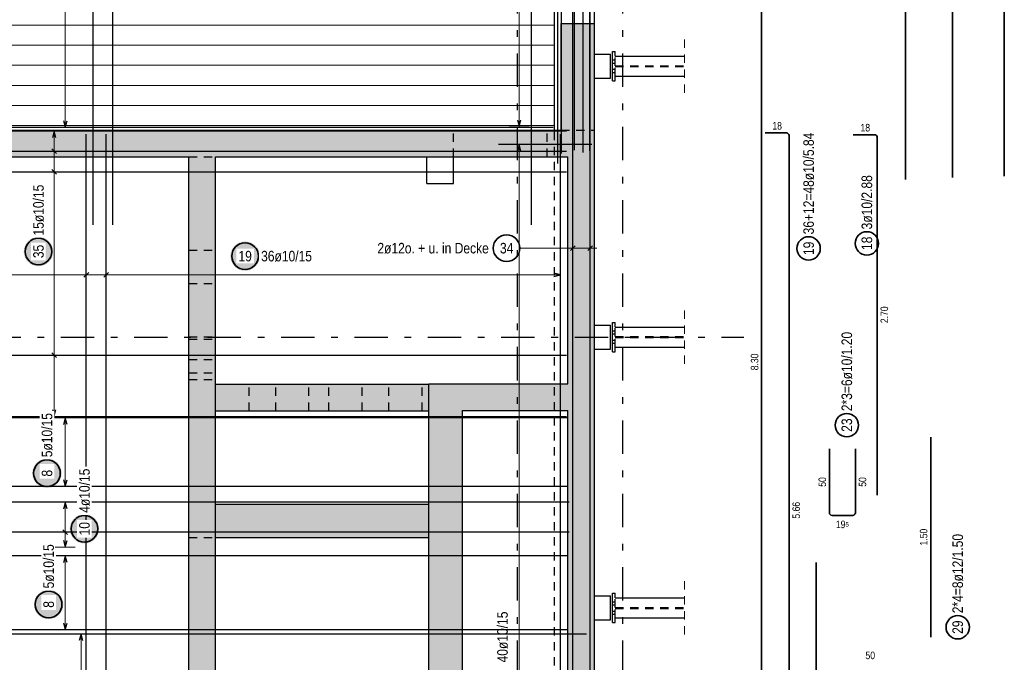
# Model space of a CAD drawing. Header units: millimetres. Extents: x -71 to 66, y -43 to 51.
# Tile 11 of 28: x 14 to 29, y 7 to 17. Entities that reach past the tile are written whole.
import ezdxf

# ---------------------------------------------------------------- set-up
doc = ezdxf.new("R2010")
doc.units = ezdxf.units.MM
doc.linetypes.add('DASHDOTX2', pattern=[2, 1, -0.5, 0, -0.5])
doc.linetypes.add('HIDDEN', pattern=[0.375, 0.25, -0.125])
for name, color, linetype, lineweight in [('Achsen', 7, 'Continuous', 20), ('Geschnittene Kanten', 7, 'Continuous', 20), ('nplo Bewehrung', 7, 'Continuous', 20), ('Schraffuren', 7, 'Continuous', 20)]:
    doc.layers.add(name, color=color, linetype=linetype, lineweight=lineweight)
doc.styles.add('Arial Narrow', font='ARIALN.TTF')

msp = doc.modelspace()

# ---------------------------------------------------------------- hatches: boundary and pattern name
at = {"lineweight": 25, "true_color": 0xffffff}
for points in [[(15.095516, 9.825968), (15.095382, 9.833646), (15.09498, 9.841315), (15.094311, 9.848965), (15.093375, 9.856586), (15.092174, 9.864171), (15.090709, 9.871709), (15.088981, 9.879191), (15.086994, 9.886608), (15.084749, 9.893952), (15.082249, 9.901213), (15.079497, 9.908382), (15.076496, 9.91545), (15.073251, 9.92241), (15.069765, 9.929252), (15.066042, 9.935968), (15.062087, 9.94255), (15.057904, 9.948991), (15.0535, 9.955281), (15.048878, 9.961414), (15.044046, 9.967382), (15.039008, 9.973177), (15.033771, 9.978793), (15.028341, 9.984223), (15.022725, 9.98946), (15.016929, 9.994498), (15.010962, 9.999331), (15.004829, 10.003952), (14.998539, 10.008357), (14.992098, 10.012539), (14.985516, 10.016494), (14.9788, 10.020217), (14.971958, 10.023703), (14.964998, 10.026948), (14.95793, 10.029949), (14.950761, 10.032701), (14.9435, 10.035201), (14.936156, 10.037446), (14.928739, 10.039433), (14.921257, 10.041161), (14.913719, 10.042626), (14.906134, 10.043827), (14.898512, 10.044763), (14.890863, 10.045432), (14.883194, 10.045834), (14.875516, 10.045968), (14.867838, 10.045834), (14.86017, 10.045432), (14.85252, 10.044763), (14.844898, 10.043827), (14.837314, 10.042626), (14.829776, 10.041161), (14.822293, 10.039433), (14.814876, 10.037446), (14.807532, 10.035201), (14.800272, 10.032701), (14.793103, 10.029949), (14.786034, 10.026948), (14.779074, 10.023703), (14.772232, 10.020217), (14.765516, 10.016494), (14.758934, 10.012539), (14.752494, 10.008357), (14.746203, 10.003952), (14.740071, 9.999331), (14.734103, 9.994498), (14.728307, 9.98946), (14.722691, 9.984223), (14.717261, 9.978793), (14.712024, 9.973177), (14.706986, 9.967382), (14.702154, 9.961414), (14.697532, 9.955281), (14.693128, 9.948991), (14.688946, 9.94255), (14.684991, 9.935968), (14.681268, 9.929252), (14.677781, 9.92241), (14.674536, 9.91545), (14.671536, 9.908382), (14.668784, 9.901213), (14.666284, 9.893952), (14.664039, 9.886608), (14.662051, 9.879191), (14.660324, 9.871709), (14.658858, 9.864171), (14.657657, 9.856586), (14.656721, 9.848965), (14.656052, 9.841315), (14.65565, 9.833646), (14.655516, 9.825968), (14.65565, 9.81829), (14.656052, 9.810622), (14.656721, 9.802972), (14.657657, 9.79535), (14.658858, 9.787766), (14.660324, 9.780228), (14.662051, 9.772745), (14.664039, 9.765328), (14.666284, 9.757985), (14.668784, 9.750724), (14.671536, 9.743555), (14.674536, 9.736486), (14.677781, 9.729527), (14.681268, 9.722685), (14.684991, 9.715968), (14.688946, 9.709386), (14.693128, 9.702946), (14.697532, 9.696655), (14.702154, 9.690523), (14.706986, 9.684555), (14.712024, 9.67876), (14.717261, 9.673143), (14.722691, 9.667713), (14.728307, 9.662476), (14.734103, 9.657438), (14.740071, 9.652606), (14.746203, 9.647985), (14.752494, 9.64358), (14.758934, 9.639398), (14.765516, 9.635443), (14.772232, 9.63172), (14.779074, 9.628234), (14.786034, 9.624988), (14.793103, 9.621988), (14.800272, 9.619236), (14.807532, 9.616736), (14.814876, 9.614491), (14.822293, 9.612503), (14.829776, 9.610776), (14.837314, 9.609311), (14.844898, 9.608109), (14.85252, 9.607173), (14.86017, 9.606504), (14.867838, 9.606102), (14.875516, 9.605968), (14.883194, 9.606102), (14.890863, 9.606504), (14.898512, 9.607173), (14.906134, 9.608109), (14.913719, 9.609311), (14.921257, 9.610776), (14.928739, 9.612503), (14.936156, 9.614491), (14.9435, 9.616736), (14.950761, 9.619236), (14.95793, 9.621988), (14.964998, 9.624988), (14.971958, 9.628234), (14.9788, 9.63172), (14.985516, 9.635443), (14.992098, 9.639398), (14.998539, 9.64358), (15.004829, 9.647985), (15.010962, 9.652606), (15.016929, 9.657438), (15.022725, 9.662476), (15.028341, 9.667713), (15.033771, 9.673143), (15.039008, 9.67876), (15.044046, 9.684555), (15.048878, 9.690523), (15.0535, 9.696655), (15.057904, 9.702946), (15.062087, 9.709386), (15.066042, 9.715968), (15.069765, 9.722685), (15.073251, 9.729527), (15.076496, 9.736486), (15.079497, 9.743555), (15.082249, 9.750724), (15.084749, 9.757985), (15.086994, 9.765328), (15.088981, 9.772745), (15.090709, 9.780228), (15.092174, 9.787766), (15.093375, 9.79535), (15.094311, 9.802972), (15.09498, 9.810622)], [(15.656802, 8.993377), (15.656668, 9.001055), (15.656266, 9.008723), (15.655597, 9.016373), (15.654661, 9.023995), (15.65346, 9.031579), (15.651994, 9.039117), (15.650267, 9.0466), (15.648279, 9.054017), (15.646034, 9.061361), (15.643534, 9.068621), (15.640782, 9.07579), (15.637782, 9.082859), (15.634537, 9.089818), (15.63105, 9.096661), (15.627327, 9.103377), (15.623372, 9.109959), (15.61919, 9.116399), (15.614786, 9.12269), (15.610164, 9.128822), (15.605332, 9.13479), (15.600294, 9.140586), (15.595057, 9.146202), (15.589627, 9.151632), (15.584011, 9.156869), (15.578215, 9.161907), (15.572247, 9.166739), (15.566115, 9.171361), (15.559824, 9.175765), (15.553384, 9.179947), (15.546802, 9.183902), (15.540086, 9.187625), (15.533244, 9.191111), (15.526284, 9.194357), (15.519215, 9.197357), (15.512046, 9.200109), (15.504786, 9.202609), (15.497442, 9.204854), (15.490025, 9.206842), (15.482542, 9.208569), (15.475004, 9.210035), (15.46742, 9.211236), (15.459798, 9.212172), (15.452148, 9.212841), (15.44448, 9.213243), (15.436802, 9.213377), (15.429124, 9.213243), (15.421455, 9.212841), (15.413806, 9.212172), (15.406184, 9.211236), (15.398599, 9.210035), (15.391061, 9.208569), (15.383579, 9.206842), (15.376162, 9.204854), (15.368818, 9.202609), (15.361557, 9.200109), (15.354388, 9.197357), (15.34732, 9.194357), (15.34036, 9.191111), (15.333518, 9.187625), (15.326802, 9.183902), (15.32022, 9.179947), (15.313779, 9.175765), (15.307489, 9.171361), (15.301356, 9.166739), (15.295389, 9.161907), (15.289593, 9.156869), (15.283977, 9.151632), (15.278547, 9.146202), (15.27331, 9.140586), (15.268272, 9.13479), (15.26344, 9.128822), (15.258818, 9.12269), (15.254414, 9.116399), (15.250231, 9.109959), (15.246276, 9.103377), (15.242553, 9.096661), (15.239067, 9.089818), (15.235822, 9.082859), (15.232821, 9.07579), (15.23007, 9.068621), (15.227569, 9.061361), (15.225324, 9.054017), (15.223337, 9.0466), (15.221609, 9.039117), (15.220144, 9.031579), (15.218943, 9.023995), (15.218007, 9.016373), (15.217338, 9.008723), (15.216936, 9.001055), (15.216802, 8.993377), (15.216936, 8.985699), (15.217338, 8.97803), (15.218007, 8.970381), (15.218943, 8.962759), (15.220144, 8.955174), (15.221609, 8.947636), (15.223337, 8.940154), (15.225324, 8.932737), (15.227569, 8.925393), (15.23007, 8.918132), (15.232821, 8.910963), (15.235822, 8.903895), (15.239067, 8.896935), (15.242553, 8.890093), (15.246276, 8.883377), (15.250231, 8.876795), (15.254414, 8.870354), (15.258818, 8.864064), (15.26344, 8.857931), (15.268272, 8.851964), (15.27331, 8.846168), (15.278547, 8.840552), (15.283977, 8.835122), (15.289593, 8.829885), (15.295389, 8.824847), (15.301356, 8.820014), (15.307489, 8.815393), (15.313779, 8.810989), (15.32022, 8.806806), (15.326802, 8.802851), (15.333518, 8.799128), (15.34036, 8.795642), (15.34732, 8.792397), (15.354388, 8.789396), (15.361557, 8.786644), (15.368818, 8.784144), (15.376162, 8.781899), (15.383579, 8.779912), (15.391061, 8.778184), (15.398599, 8.776719), (15.406184, 8.775518), (15.413806, 8.774582), (15.421455, 8.773913), (15.429124, 8.773511), (15.436802, 8.773377), (15.44448, 8.773511), (15.452148, 8.773913), (15.459798, 8.774582), (15.46742, 8.775518), (15.475004, 8.776719), (15.482542, 8.778184), (15.490025, 8.779912), (15.497442, 8.781899), (15.504786, 8.784144), (15.512046, 8.786644), (15.519215, 8.789396), (15.526284, 8.792397), (15.533244, 8.795642), (15.540086, 8.799128), (15.546802, 8.802851), (15.553384, 8.806806), (15.559824, 8.810989), (15.566115, 8.815393), (15.572247, 8.820014), (15.578215, 8.824847), (15.584011, 8.829885), (15.589627, 8.835122), (15.595057, 8.840552), (15.600294, 8.846168), (15.605332, 8.851964), (15.610164, 8.857931), (15.614786, 8.864064), (15.61919, 8.870354), (15.623372, 8.876795), (15.627327, 8.883377), (15.63105, 8.890093), (15.634537, 8.896935), (15.637782, 8.903895), (15.640782, 8.910963), (15.643534, 8.918132), (15.646034, 8.925393), (15.648279, 8.932737), (15.650267, 8.940154), (15.651994, 8.947636), (15.65346, 8.955174), (15.654661, 8.962759), (15.655597, 8.970381), (15.656266, 8.97803)], [(15.12, 7.859835), (15.119866, 7.867513), (15.119464, 7.875182), (15.118795, 7.882832), (15.117859, 7.890453), (15.116658, 7.898038), (15.115192, 7.905576), (15.113465, 7.913058), (15.111478, 7.920476), (15.109232, 7.927819), (15.106732, 7.93508), (15.10398, 7.942249), (15.10098, 7.949317), (15.097735, 7.956277), (15.094248, 7.963119), (15.090526, 7.969835), (15.086571, 7.976418), (15.082388, 7.982858), (15.077984, 7.989148), (15.073362, 7.995281), (15.06853, 8.001249), (15.063492, 8.007044), (15.058255, 8.01266), (15.052825, 8.01809), (15.047209, 8.023327), (15.041413, 8.028365), (15.035446, 8.033198), (15.029313, 8.037819), (15.023022, 8.042224), (15.016582, 8.046406), (15.01, 8.050361), (15.003284, 8.054084), (14.996442, 8.05757), (14.989482, 8.060815), (14.982413, 8.063816), (14.975244, 8.066568), (14.967984, 8.069068), (14.96064, 8.071313), (14.953223, 8.0733), (14.945741, 8.075028), (14.938203, 8.076493), (14.930618, 8.077694), (14.922996, 8.07863), (14.915346, 8.079299), (14.907678, 8.079701), (14.9, 8.079835), (14.892322, 8.079701), (14.884654, 8.079299), (14.877004, 8.07863), (14.869382, 8.077694), (14.861797, 8.076493), (14.854259, 8.075028), (14.846777, 8.0733), (14.83936, 8.071313), (14.832016, 8.069068), (14.824756, 8.066568), (14.817587, 8.063816), (14.810518, 8.060815), (14.803558, 8.05757), (14.796716, 8.054084), (14.79, 8.050361), (14.783418, 8.046406), (14.776978, 8.042224), (14.770687, 8.037819), (14.764554, 8.033198), (14.758587, 8.028365), (14.752791, 8.023327), (14.747175, 8.01809), (14.741745, 8.01266), (14.736508, 8.007044), (14.73147, 8.001249), (14.726638, 7.995281), (14.722016, 7.989148), (14.717612, 7.982858), (14.713429, 7.976418), (14.709474, 7.969835), (14.705752, 7.963119), (14.702265, 7.956277), (14.69902, 7.949317), (14.69602, 7.942249), (14.693268, 7.93508), (14.690768, 7.927819), (14.688522, 7.920476), (14.686535, 7.913058), (14.684808, 7.905576), (14.683342, 7.898038), (14.682141, 7.890453), (14.681205, 7.882832), (14.680536, 7.875182), (14.680134, 7.867513), (14.68, 7.859835), (14.680134, 7.852157), (14.680536, 7.844489), (14.681205, 7.836839), (14.682141, 7.829217), (14.683342, 7.821633), (14.684808, 7.814095), (14.686535, 7.806612), (14.688522, 7.799195), (14.690768, 7.791852), (14.693268, 7.784591), (14.69602, 7.777422), (14.69902, 7.770353), (14.702265, 7.763394), (14.705752, 7.756552), (14.709474, 7.749835), (14.713429, 7.743253), (14.717612, 7.736813), (14.722016, 7.730523), (14.726638, 7.72439), (14.73147, 7.718422), (14.736508, 7.712627), (14.741745, 7.70701), (14.747175, 7.701581), (14.752791, 7.696343), (14.758587, 7.691306), (14.764554, 7.686473), (14.770687, 7.681852), (14.776978, 7.677447), (14.783418, 7.673265), (14.79, 7.66931), (14.796716, 7.665587), (14.803558, 7.662101), (14.810518, 7.658855), (14.817587, 7.655855), (14.824756, 7.653103), (14.832016, 7.650603), (14.83936, 7.648358), (14.846777, 7.64637), (14.854259, 7.644643), (14.861797, 7.643178), (14.869382, 7.641976), (14.877004, 7.64104), (14.884654, 7.640371), (14.892322, 7.639969), (14.9, 7.639835), (14.907678, 7.639969), (14.915346, 7.640371), (14.922996, 7.64104), (14.930618, 7.641976), (14.938203, 7.643178), (14.945741, 7.644643), (14.953223, 7.64637), (14.96064, 7.648358), (14.967984, 7.650603), (14.975244, 7.653103), (14.982413, 7.655855), (14.989482, 7.658855), (14.996442, 7.662101), (15.003284, 7.665587), (15.01, 7.66931), (15.016582, 7.673265), (15.023022, 7.677447), (15.029313, 7.681852), (15.035446, 7.686473), (15.041413, 7.691306), (15.047209, 7.696343), (15.052825, 7.701581), (15.058255, 7.70701), (15.063492, 7.712627), (15.06853, 7.718422), (15.073362, 7.72439), (15.077984, 7.730523), (15.082388, 7.736813), (15.086571, 7.743253), (15.090526, 7.749835), (15.094248, 7.756552), (15.097735, 7.763394), (15.10098, 7.770353), (15.10398, 7.777422), (15.106732, 7.784591), (15.109232, 7.791852), (15.111478, 7.799195), (15.113465, 7.806612), (15.115192, 7.814095), (15.116658, 7.821633), (15.117859, 7.829217), (15.118795, 7.836839), (15.119464, 7.844489)]]:
    msp.add_hatch(color=7, dxfattribs=at).paths.add_polyline_path(points)
at = {"layer": 'Achsen', "lineweight": 25, "true_color": 0xffffff}
for points in [[(14.967712, 13.149177), (14.967578, 13.156855), (14.967176, 13.164523), (14.966507, 13.172173), (14.965571, 13.179795), (14.964369, 13.187379), (14.962904, 13.194917), (14.961177, 13.202399), (14.959189, 13.209817), (14.956944, 13.21716), (14.954444, 13.224421), (14.951692, 13.23159), (14.948692, 13.238659), (14.945446, 13.245618), (14.94196, 13.25246), (14.938237, 13.259177), (14.934282, 13.265759), (14.9301, 13.272199), (14.925695, 13.278489), (14.921074, 13.284622), (14.916242, 13.29059), (14.911204, 13.296385), (14.905966, 13.302002), (14.900537, 13.307431), (14.89492, 13.312669), (14.889125, 13.317706), (14.883157, 13.322539), (14.877024, 13.32716), (14.870734, 13.331565), (14.864294, 13.335747), (14.857712, 13.339702), (14.850995, 13.343425), (14.844153, 13.346911), (14.837194, 13.350157), (14.830125, 13.353157), (14.822956, 13.355909), (14.815695, 13.358409), (14.808352, 13.360654), (14.800935, 13.362642), (14.793452, 13.364369), (14.785914, 13.365834), (14.77833, 13.367036), (14.770708, 13.367971), (14.763058, 13.368641), (14.75539, 13.369043), (14.747712, 13.369177), (14.740034, 13.369043), (14.732365, 13.368641), (14.724715, 13.367971), (14.717094, 13.367036), (14.709509, 13.365834), (14.701971, 13.364369), (14.694489, 13.362642), (14.687072, 13.360654), (14.679728, 13.358409), (14.672467, 13.355909), (14.665298, 13.353157), (14.65823, 13.350157), (14.65127, 13.346911), (14.644428, 13.343425), (14.637712, 13.339702), (14.631129, 13.335747), (14.624689, 13.331565), (14.618399, 13.32716), (14.612266, 13.322539), (14.606298, 13.317706), (14.600503, 13.312669), (14.594887, 13.307431), (14.589457, 13.302002), (14.58422, 13.296385), (14.579182, 13.29059), (14.574349, 13.284622), (14.569728, 13.278489), (14.565323, 13.272199), (14.561141, 13.265759), (14.557186, 13.259177), (14.553463, 13.25246), (14.549977, 13.245618), (14.546732, 13.238659), (14.543731, 13.23159), (14.540979, 13.224421), (14.538479, 13.21716), (14.536234, 13.209817), (14.534247, 13.202399), (14.532519, 13.194917), (14.531054, 13.187379), (14.529853, 13.179795), (14.528917, 13.172173), (14.528248, 13.164523), (14.527846, 13.156855), (14.527712, 13.149177), (14.527846, 13.141499), (14.528248, 13.13383), (14.528917, 13.12618), (14.529853, 13.118559), (14.531054, 13.110974), (14.532519, 13.103436), (14.534247, 13.095954), (14.536234, 13.088536), (14.538479, 13.081193), (14.540979, 13.073932), (14.543731, 13.066763), (14.546732, 13.059695), (14.549977, 13.052735), (14.553463, 13.045893), (14.557186, 13.039177), (14.561141, 13.032594), (14.565323, 13.026154), (14.569728, 13.019864), (14.574349, 13.013731), (14.579182, 13.007763), (14.58422, 13.001968), (14.589457, 12.996352), (14.594887, 12.990922), (14.600503, 12.985685), (14.606298, 12.980647), (14.612266, 12.975814), (14.618399, 12.971193), (14.624689, 12.966788), (14.631129, 12.962606), (14.637712, 12.958651), (14.644428, 12.954928), (14.65127, 12.951442), (14.65823, 12.948197), (14.665298, 12.945196), (14.672467, 12.942444), (14.679728, 12.939944), (14.687072, 12.937699), (14.694489, 12.935712), (14.701971, 12.933984), (14.709509, 12.932519), (14.717094, 12.931318), (14.724715, 12.930382), (14.732365, 12.929713), (14.740034, 12.929311), (14.747712, 12.929177), (14.75539, 12.929311), (14.763058, 12.929713), (14.770708, 12.930382), (14.77833, 12.931318), (14.785914, 12.932519), (14.793452, 12.933984), (14.800935, 12.935712), (14.808352, 12.937699), (14.815695, 12.939944), (14.822956, 12.942444), (14.830125, 12.945196), (14.837194, 12.948197), (14.844153, 12.951442), (14.850995, 12.954928), (14.857712, 12.958651), (14.864294, 12.962606), (14.870734, 12.966788), (14.877024, 12.971193), (14.883157, 12.975814), (14.889125, 12.980647), (14.89492, 12.985685), (14.900537, 12.990922), (14.905966, 12.996352), (14.911204, 13.001968), (14.916242, 13.007763), (14.921074, 13.013731), (14.925695, 13.019864), (14.9301, 13.026154), (14.934282, 13.032594), (14.938237, 13.039177), (14.94196, 13.045893), (14.945446, 13.052735), (14.948692, 13.059695), (14.951692, 13.066763), (14.954444, 13.073932), (14.956944, 13.081193), (14.959189, 13.088536), (14.961177, 13.095954), (14.962904, 13.103436), (14.964369, 13.110974), (14.965571, 13.118559), (14.966507, 13.12618), (14.967176, 13.13383)], [(18.063812, 13.080507), (18.063678, 13.088184), (18.063276, 13.095853), (18.062607, 13.103503), (18.061671, 13.111125), (18.06047, 13.118709), (18.059005, 13.126247), (18.057277, 13.133729), (18.05529, 13.141147), (18.053045, 13.14849), (18.050545, 13.155751), (18.047793, 13.16292), (18.044792, 13.169989), (18.041547, 13.176948), (18.038061, 13.18379), (18.034338, 13.190507), (18.030383, 13.197089), (18.0262, 13.203529), (18.021796, 13.209819), (18.017174, 13.215952), (18.012342, 13.22192), (18.007304, 13.227715), (18.002067, 13.233331), (17.996637, 13.238761), (17.991021, 13.243998), (17.985225, 13.249036), (17.979258, 13.253869), (17.973125, 13.25849), (17.966835, 13.262895), (17.960394, 13.267077), (17.953812, 13.271032), (17.947096, 13.274755), (17.940254, 13.278241), (17.933294, 13.281487), (17.926226, 13.284487), (17.919057, 13.287239), (17.911796, 13.289739), (17.904452, 13.291984), (17.897035, 13.293972), (17.889553, 13.295699), (17.882015, 13.297164), (17.87443, 13.298365), (17.866808, 13.299301), (17.859159, 13.299971), (17.85149, 13.300372), (17.843812, 13.300507), (17.836134, 13.300372), (17.828466, 13.299971), (17.820816, 13.299301), (17.813194, 13.298365), (17.80561, 13.297164), (17.798072, 13.295699), (17.790589, 13.293972), (17.783172, 13.291984), (17.775828, 13.289739), (17.768568, 13.287239), (17.761399, 13.284487), (17.75433, 13.281487), (17.74737, 13.278241), (17.740528, 13.274755), (17.733812, 13.271032), (17.72723, 13.267077), (17.72079, 13.262895), (17.714499, 13.25849), (17.708367, 13.253869), (17.702399, 13.249036), (17.696603, 13.243998), (17.690987, 13.238761), (17.685557, 13.233331), (17.68032, 13.227715), (17.675282, 13.22192), (17.67045, 13.215952), (17.665828, 13.209819), (17.661424, 13.203529), (17.657242, 13.197089), (17.653287, 13.190507), (17.649564, 13.18379), (17.646077, 13.176948), (17.642832, 13.169989), (17.639832, 13.16292), (17.63708, 13.155751), (17.63458, 13.14849), (17.632335, 13.141147), (17.630347, 13.133729), (17.62862, 13.126247), (17.627154, 13.118709), (17.625953, 13.111125), (17.625017, 13.103503), (17.624348, 13.095853), (17.623946, 13.088184), (17.623812, 13.080507), (17.623946, 13.072829), (17.624348, 13.06516), (17.625017, 13.05751), (17.625953, 13.049888), (17.627154, 13.042304), (17.62862, 13.034766), (17.630347, 13.027284), (17.632335, 13.019866), (17.63458, 13.012523), (17.63708, 13.005262), (17.639832, 12.998093), (17.642832, 12.991024), (17.646077, 12.984065), (17.649564, 12.977223), (17.653287, 12.970507), (17.657242, 12.963924), (17.661424, 12.957484), (17.665828, 12.951194), (17.67045, 12.945061), (17.675282, 12.939093), (17.68032, 12.933298), (17.685557, 12.927682), (17.690987, 12.922252), (17.696603, 12.917015), (17.702399, 12.911977), (17.708367, 12.907144), (17.714499, 12.902523), (17.72079, 12.898118), (17.72723, 12.893936), (17.733812, 12.889981), (17.740528, 12.886258), (17.74737, 12.882772), (17.75433, 12.879526), (17.761399, 12.876526), (17.768568, 12.873774), (17.775828, 12.871274), (17.783172, 12.869029), (17.790589, 12.867041), (17.798072, 12.865314), (17.80561, 12.863849), (17.813194, 12.862648), (17.820816, 12.861712), (17.828466, 12.861042), (17.836134, 12.860641), (17.843812, 12.860507), (17.85149, 12.860641), (17.859159, 12.861042), (17.866808, 12.861712), (17.87443, 12.862648), (17.882015, 12.863849), (17.889553, 12.865314), (17.897035, 12.867041), (17.904452, 12.869029), (17.911796, 12.871274), (17.919057, 12.873774), (17.926226, 12.876526), (17.933294, 12.879526), (17.940254, 12.882772), (17.947096, 12.886258), (17.953812, 12.889981), (17.960394, 12.893936), (17.966835, 12.898118), (17.973125, 12.902523), (17.979258, 12.907144), (17.985225, 12.911977), (17.991021, 12.917015), (17.996637, 12.922252), (18.002067, 12.927682), (18.007304, 12.933298), (18.012342, 12.939093), (18.017174, 12.945061), (18.021796, 12.951194), (18.0262, 12.957484), (18.030383, 12.963924), (18.034338, 12.970507), (18.038061, 12.977223), (18.041547, 12.984065), (18.044792, 12.991024), (18.047793, 12.998093), (18.050545, 13.005262), (18.053045, 13.012523), (18.05529, 13.019866), (18.057277, 13.027284), (18.059005, 13.034766), (18.06047, 13.042304), (18.061671, 13.049888), (18.062607, 13.05751), (18.063276, 13.06516)]]:
    msp.add_hatch(color=7, dxfattribs=at).paths.add_polyline_path(points)
at = {"layer": 'Schraffuren', "lineweight": 13, "true_color": 0xd7ffd7}
for points in [[(23.079578, 16.567271), (23.079578, 14.967271), (22.579578, 14.967271), (22.579578, 16.567271)], [(23.079578, 14.567271), (4.138831, 14.567271), (4.138831, 14.967271), (23.079578, 14.967271)], [(17.398869, 14.567271), (17.398869, 3.567223), (16.998869, 3.567223), (16.998869, 14.567271)], [(23.079578, 14.567271), (23.079578, 3.467223), (22.679578, 3.467223), (22.679578, 14.567271)], [(21.098869, 11.167271), (21.098869, 3.567223), (20.598869, 3.567223), (20.598869, 11.167271)], [(22.679578, 10.767271), (21.098869, 10.767271), (21.098869, 11.167271), (22.679578, 11.167271)], [(20.598309, 9.362485), (20.598309, 8.862485), (17.398503, 8.862485), (17.398503, 9.362485)]]:
    msp.add_hatch(color=254, dxfattribs=at).paths.add_polyline_path(points)
at = {"layer": 'Schraffuren', "lineweight": 13, "true_color": 0xf08e8e}
msp.add_hatch(color=11, dxfattribs=at).paths.add_polyline_path([(20.598309, 11.162485), (20.598309, 10.762485), (17.398503, 10.762485), (17.398503, 11.162485)])

# ---------------------------------------------------------------- linework, layer by layer
at = {"color": 3, "linetype": 'Continuous', "lineweight": 25, "ltscale": 0.5}
for p, q in [((22.778108, 14.667047), (22.778108, 37.327047)), ((22.584671, 14.617391), (22.584671, 37.277391)), ((22.909886, 14.6353), (22.909886, 37.239253)), ((23.009578, 14.657223), (23.009578, 37.269223)), ((22.531514, 14.467047), (22.531514, 37.127047)), ((22.754576, 3.194612), (22.754576, 19.794612)), ((23.014576, 3.194612), (23.014576, 19.794612)), ((22.71922, 13.164645), (22.789931, 13.235355)), ((22.97922, 13.164645), (23.049931, 13.235355)), ((22.663911, 10.657222), (8.183911, 10.657222)), ((15.15, 10.657222), (15.123205, 10.557222)), ((15.176795, 10.557222), (15.15, 10.657222)), ((22.663911, 9.627223), (8.183911, 9.627223)), ((15.123205, 9.727223), (15.15, 9.627223)), ((15.15, 9.627223), (15.176795, 9.727223)), ((22.698591, 9.392484), (12.198591, 9.392484)), ((15.15, 9.392484), (15.123205, 9.292484)), ((15.176795, 9.292484), (15.15, 9.392484)), ((15.114645, 8.977666), (15.185355, 8.906955)), ((15.123205, 8.817223), (15.15, 8.717223)), ((15.15, 8.717223), (15.176795, 8.817223)), ((22.663911, 8.587222), (8.183911, 8.587222)), ((15.15, 8.587222), (15.123205, 8.487222)), ((15.176795, 8.487222), (15.15, 8.587222)), ((15.123205, 7.577223), (15.15, 7.477223)), ((15.15, 7.477223), (15.176795, 7.577223)), ((15.385359, 7.417223), (15.358564, 7.317223)), ((15.412154, 7.317223), (15.385359, 7.417223))]:
    msp.add_line(p, q, dxfattribs=at)
at = {"color": 3, "linetype": 'Continuous', "lineweight": 25}
for p, q in [((23.079578, 16.567271), (23.079578, 37.387223)), ((22.479578, 16.567271), (22.479578, 36.787223)), ((22.479578, 14.967271), (22.479578, 16.567271)), ((23.079578, 16.107223), (23.319578, 16.107223)), ((23.319578, 15.747223), (23.319578, 16.107223)), ((23.348978, 15.707223), (23.348978, 16.147223)), ((23.348978, 16.147223), (23.388978, 16.147223)), ((23.388978, 16.077223), (23.388978, 16.147223)), ((23.388978, 16.077223), (24.428593, 16.077223)), ((23.079578, 15.747223), (23.319578, 15.747223)), ((23.348978, 15.707223), (23.388978, 15.707223)), ((23.388978, 15.707223), (23.388978, 15.777223)), ((23.388978, 15.777223), (24.428593, 15.777223)), ((20.567613, 14.167271), (20.567613, 14.567271)), ((20.967613, 14.167271), (20.967613, 14.567271)), ((20.567613, 14.167271), (20.967613, 14.167271)), ((23.079578, 12.047223), (23.319578, 12.047223)), ((23.319578, 11.687223), (23.319578, 12.047223)), ((23.348978, 11.647223), (23.348978, 12.087223)), ((23.348978, 12.087223), (23.388978, 12.087223)), ((23.388978, 12.017223), (23.388978, 12.087223)), ((23.388978, 12.017223), (24.428593, 12.017223)), ((23.079578, 11.687223), (23.319578, 11.687223)), ((23.388978, 11.647223), (23.388978, 11.717223)), ((23.388978, 11.717223), (24.428593, 11.717223)), ((23.348978, 11.647223), (23.388978, 11.647223)), ((23.079578, 7.987223), (23.319578, 7.987223)), ((23.319578, 7.627223), (23.319578, 7.987223)), ((23.348978, 7.587223), (23.348978, 8.027223)), ((23.348978, 8.027223), (23.388978, 8.027223)), ((23.388978, 7.957223), (23.388978, 8.027223)), ((23.388978, 7.957223), (24.428593, 7.957223)), ((23.079578, 7.627223), (23.319578, 7.627223)), ((23.348978, 7.587223), (23.388978, 7.587223)), ((23.388978, 7.587223), (23.388978, 7.657223)), ((23.388978, 7.657223), (24.428593, 7.657223))]:
    msp.add_line(p, q, dxfattribs=at)
at = {"color": 2, "linetype": 'Continuous', "lineweight": 35, "ltscale": 0.5}
for p, q in [((27.738969, 14.227987), (27.738969, 36.887987)), ((29.219271, 14.279236), (29.219271, 36.883188)), ((28.443875, 14.257223), (28.443875, 36.869223)), ((25.583635, 3.193079), (25.583635, 19.793079)), ((25.634967, 14.927271), (25.954967, 14.927271)), ((25.994967, 14.887271), (25.994967, 3.611951)), ((26.955448, 14.899689), (27.275448, 14.899689)), ((27.315448, 14.859689), (27.315448, 9.499689)), ((26.399852, 3.487672), (26.399852, 8.487672))]:
    msp.add_line(p, q, dxfattribs=at)
at = {"color": 5, "linetype": 'HIDDEN', "lineweight": 18, "ltscale": 0.5}
for p, q in [((24.428593, 15.527223), (24.428593, 16.327223)), ((24.428593, 11.467223), (24.428593, 12.267223)), ((24.428593, 7.407223), (24.428593, 8.207223))]:
    msp.add_line(p, q, dxfattribs=at)
at = {"color": 3, "linetype": 'HIDDEN', "lineweight": 25, "ltscale": 0.5}
for p, q in [((23.348978, 16.020223), (23.388978, 16.020223)), ((23.348978, 16.020223), (23.388978, 16.020223)), ((23.348978, 15.974223), (23.388978, 15.974223)), ((23.348978, 15.974223), (23.388978, 15.974223)), ((23.388978, 15.934323), (23.388978, 16.077223)), ((23.388978, 15.934323), (24.428593, 15.934323)), ((23.348978, 15.880223), (23.388978, 15.880223)), ((23.348978, 15.880223), (23.388978, 15.880223)), ((23.348978, 15.834223), (23.388978, 15.834223)), ((23.348978, 15.834223), (23.388978, 15.834223)), ((23.388978, 15.777223), (23.388978, 15.920123)), ((23.388978, 15.920123), (24.428593, 15.920123)), ((20.967613, 14.567271), (20.967613, 14.967271)), ((22.367613, 14.567271), (22.367613, 14.967271)), ((22.479578, 3.567223), (22.479578, 14.967271)), ((22.579578, 14.967271), (23.079578, 14.967271)), ((16.998869, 14.567271), (16.998869, 14.568936)), ((16.998869, 14.568936), (17.398869, 14.568936)), ((17.398869, 14.567271), (17.398869, 14.568936)), ((16.998869, 13.168936), (17.398869, 13.168936)), ((16.998869, 12.668432), (17.398869, 12.668432)), ((23.348978, 11.960223), (23.388978, 11.960223)), ((23.348978, 11.960223), (23.388978, 11.960223)), ((23.388978, 11.874323), (23.388978, 12.017223)), ((16.998869, 11.868432), (17.398869, 11.868432)), ((16.998869, 11.833531), (17.398869, 11.833531)), ((23.348978, 11.914223), (23.388978, 11.914223)), ((23.348978, 11.914223), (23.388978, 11.914223)), ((23.348978, 11.820223), (23.388978, 11.820223)), ((23.348978, 11.820223), (23.388978, 11.820223)), ((23.388978, 11.874323), (24.428593, 11.874323)), ((23.388978, 11.717223), (23.388978, 11.860123)), ((23.388978, 11.860123), (24.428593, 11.860123)), ((23.348978, 11.774223), (23.388978, 11.774223)), ((23.348978, 11.774223), (23.388978, 11.774223)), ((16.998869, 11.531531), (17.398869, 11.531531)), ((16.998869, 11.331531), (17.398869, 11.331531)), ((16.998869, 11.233531), (17.398869, 11.233531)), ((17.905905, 10.762485), (17.905905, 11.162485)), ((18.305905, 10.762485), (18.305905, 11.162485)), ((18.798503, 10.762485), (18.798503, 11.162485)), ((19.098309, 10.762485), (19.098309, 11.162485)), ((19.599403, 10.762485), (19.599403, 11.162485)), ((19.999403, 10.762485), (19.999403, 11.162485)), ((20.498309, 10.762485), (20.498309, 11.162485)), ((16.998869, 8.862485), (17.398503, 8.862485)), ((23.348978, 7.900223), (23.388978, 7.900223)), ((23.348978, 7.900223), (23.388978, 7.900223)), ((23.348978, 7.854223), (23.388978, 7.854223)), ((23.348978, 7.854223), (23.388978, 7.854223)), ((23.388978, 7.814323), (23.388978, 7.957223)), ((23.348978, 7.760223), (23.388978, 7.760223)), ((23.348978, 7.760223), (23.388978, 7.760223)), ((23.348978, 7.714223), (23.388978, 7.714223)), ((23.348978, 7.714223), (23.388978, 7.714223)), ((23.388978, 7.814323), (24.428593, 7.814323)), ((23.388978, 7.657223), (23.388978, 7.800123)), ((23.388978, 7.800123), (24.428593, 7.800123))]:
    msp.add_line(p, q, dxfattribs=at)
at = {"color": 5, "linetype": 'Continuous', "lineweight": 18, "ltscale": 0.5}
for p, q in [((22.754576, 13.05), (22.754576, 13.35)), ((23.014576, 13.05), (23.014576, 13.35)), ((21.961888, 13.2), (22.654576, 13.2)), ((23.114576, 13.2), (22.654576, 13.2)), ((15.3, 10.657222), (15, 10.657222)), ((15.15, 9.627223), (15.15, 10.657222)), ((15, 9.627223), (15.3, 9.627223)), ((15.3, 9.392484), (15, 9.392484)), ((15.15, 8.717223), (15.15, 9.392484)), ((15.3, 8.587222), (15, 8.587222)), ((15.15, 7.477223), (15.15, 8.587222)), ((15, 7.477223), (15.3, 7.477223)), ((15.535359, 7.417223), (15.235359, 7.417223)), ((15.385359, 7.417223), (15.385359, 3.617226))]:
    msp.add_line(p, q, dxfattribs=at)
at = {"color": 2, "linetype": 'Continuous', "lineweight": 35, "ltscale": 0.5}
for centre, radius in [((27.159689, 13.271272), 0.175), ((21.761888, 13.2), 0.2), ((26.287161, 13.196035), 0.175), ((14.875516, 9.825968), 0.2), ((15.436802, 8.993377), 0.2), ((14.9, 7.859835), 0.2)]:
    msp.add_circle(centre, radius, dxfattribs=at)
for centre in [(25.954967, 14.887271), (27.275448, 14.859689)]:
    msp.add_arc(centre, 0.04, 0, 90, dxfattribs=at)
at = {"layer": 'Achsen', "color": 3, "linetype": 'DASHDOTX2', "lineweight": 25, "ltscale": 0.5}
for p, q in [((21.918877, 39.218719), (21.918877, 0.350144)), ((23.498877, 39.218719), (23.498877, 0.350144)), ((2.982273, 11.867023), (25.31754, 11.867023))]:
    msp.add_line(p, q, dxfattribs=at)
at = {"layer": 'Achsen', "color": 5, "linetype": 'Continuous', "lineweight": 18, "ltscale": 0.5}
for p, q in [((21.95, 37.241223), (21.95, 15.017286)), ((15.150069, 15.007222), (15.150169, 36.737243)), ((15.13312, 14.957271), (14.83312, 14.957271)), ((14.98312, 14.957271), (14.98312, 10.677226)), ((15.000069, 15.007223), (15.300069, 15.007221)), ((21.8, 15.017286), (22.1, 15.017286)), ((22.1, 14.757271), (21.8, 14.757271)), ((21.95, 14.757271), (21.95, 3.177231)), ((15.13312, 14.651554), (14.83312, 14.651554)), ((15.13312, 14.345836), (14.83312, 14.345836)), ((15.464899, 12.95), (15.464899, 12.65)), ((15.760927, 12.95), (15.760927, 12.65)), ((22.569571, 12.65), (22.569571, 12.95)), ((12.208591, 12.8), (22.569571, 12.8)), ((15.13312, 11.594378), (14.83312, 11.594378)), ((14.83312, 10.677226), (15.13312, 10.677226))]:
    msp.add_line(p, q, dxfattribs=at)
at = {"layer": 'Achsen', "color": 3, "linetype": 'Continuous', "lineweight": 25, "ltscale": 0.5}
for p, q in [((15.560123, 36.747306), (15.560123, 13.547306)), ((15.858795, 36.747306), (15.858795, 13.547306)), ((22.130906, 36.747306), (22.130906, 13.547306)), ((15.123275, 15.107222), (15.150069, 15.007222)), ((15.150069, 15.007222), (15.176865, 15.107222)), ((21.923205, 15.117286), (21.95, 15.017286)), ((21.95, 15.017286), (21.976795, 15.117286)), ((4.259578, 14.957271), (22.659578, 14.957271)), ((22.459578, 15.007188), (4.459578, 15.007271)), ((14.98312, 14.957271), (14.956326, 14.857271)), ((15.009915, 14.857271), (14.98312, 14.957271)), ((15.464899, 3.591951), (15.464899, 14.907271)), ((15.760927, 3.591951), (15.760927, 14.907271)), ((22.569571, 3.591951), (22.569571, 14.907271)), ((21.639578, 14.757271), (23.039578, 14.757271)), ((21.95, 14.757271), (21.923205, 14.657271)), ((21.976795, 14.657271), (21.95, 14.757271)), ((4.259578, 14.651554), (22.659578, 14.651554)), ((15.018476, 14.616198), (14.947765, 14.686909)), ((4.259578, 14.345836), (22.659578, 14.345836)), ((15.018476, 14.310481), (14.947765, 14.381191)), ((15.500254, 12.835355), (15.429544, 12.764645)), ((15.796282, 12.835355), (15.725572, 12.764645)), ((22.569571, 12.8), (22.469571, 12.826795)), ((22.469571, 12.773205), (22.569571, 12.8)), ((4.259578, 11.594378), (22.659578, 11.594378)), ((15.018476, 11.559023), (14.947765, 11.629734)), ((14.956326, 10.777226), (14.98312, 10.677226)), ((14.98312, 10.677226), (15.009915, 10.777226)), ((4.259578, 10.677226), (22.659578, 10.677226))]:
    msp.add_line(p, q, dxfattribs=at)
at = {"layer": 'Achsen', "color": 2, "linetype": 'Continuous', "lineweight": 35, "ltscale": 0.5}
for p, q in [((28.116284, 7.367223), (28.116284, 10.367223)), ((26.598026, 10.194279), (26.598026, 9.234279)), ((26.988026, 9.234279), (26.988026, 10.194279)), ((26.638026, 9.194279), (26.948026, 9.194279))]:
    msp.add_line(p, q, dxfattribs=at)
for centre, radius in [((14.747712, 13.149177), 0.2), ((17.843812, 13.080507), 0.2), ((26.859221, 10.546457), 0.175), ((28.520809, 7.517773), 0.175)]:
    msp.add_circle(centre, radius, dxfattribs=at)
for centre, start, end in [((26.638026, 9.234279), 180, 270), ((26.948026, 9.234279), 270, 0)]:
    msp.add_arc(centre, 0.04, start, end, dxfattribs=at)
at = {"layer": 'Geschnittene Kanten', "color": 3, "linetype": 'Continuous', "lineweight": 25}
for p, q in [((22.579578, 14.967271), (22.579578, 16.567271)), ((22.579578, 16.567271), (23.079578, 16.567271)), ((23.079578, 14.967271), (23.079578, 16.567271)), ((4.138831, 14.967271), (22.579578, 14.967271)), ((23.079578, 14.567271), (23.079578, 14.967271)), ((4.538831, 14.567271), (16.998869, 14.567271)), ((16.998869, 3.567223), (16.998869, 14.567271)), ((17.398869, 3.567223), (17.398869, 14.567271)), ((17.398869, 14.567271), (22.679578, 14.567271)), ((22.679578, 11.167271), (22.679578, 14.567271)), ((23.079578, 3.467223), (23.079578, 14.567271)), ((17.398503, 10.762485), (17.398503, 11.162485)), ((17.398503, 11.162485), (20.598309, 11.162485)), ((20.598309, 10.762485), (20.598309, 11.162485)), ((20.598869, 3.567223), (20.598869, 11.167271)), ((20.598869, 11.167271), (21.098869, 11.167271)), ((21.098869, 11.167271), (22.679578, 11.167271)), ((17.398503, 10.762485), (20.598309, 10.762485)), ((21.098869, 3.567223), (21.098869, 10.767271)), ((21.098869, 10.767271), (22.679578, 10.767271)), ((22.679578, 3.467223), (22.679578, 10.767271)), ((17.398503, 8.862485), (17.398503, 9.362485)), ((17.398503, 9.362485), (20.598309, 9.362485)), ((20.598309, 8.862485), (20.598309, 9.362485)), ((17.398503, 8.862485), (20.598309, 8.862485))]:
    msp.add_line(p, q, dxfattribs=at)
at = {"layer": 'nplo Bewehrung', "color": 9, "linetype": 'Continuous', "lineweight": 0, "ltscale": 0.5}
for p, q in [((4.479578, 16.544226), (22.479578, 16.544226)), ((4.479578, 16.242838), (22.479578, 16.242838)), ((4.479578, 15.94145), (22.479578, 15.94145)), ((4.479578, 15.640062), (22.479578, 15.640062)), ((4.479578, 15.338673), (22.479578, 15.338673)), ((4.479578, 15.037285), (22.479578, 15.037285))]:
    msp.add_line(p, q, dxfattribs=at)

# ---------------------------------------------------------------- texts
at = {"color": 2, "lineweight": 35, "char_height": 0.1575, "attachment_point": 1, "rotation": 90, "line_spacing_factor": 0.9, "style": 'Arial Narrow'}
for s, insert in [('36+12=48ø10/5.84', (26.208411, 13.406035)), ('3ø10/2.88', (27.080939, 13.481272)), ('19', (26.208411, 13.09681)), ('18', (27.080939, 13.172047))]:
    msp.add_mtext(s, dxfattribs=dict(at, insert=insert))
at = {"color": 3, "lineweight": 25, "char_height": 0.1125, "attachment_point": 1, "line_spacing_factor": 0.9, "style": 'Arial Narrow'}
for insert in [(25.744092, 15.089771), (27.064573, 15.062189)]:
    msp.add_mtext('18', dxfattribs=dict(at, insert=insert))
at = {"color": 2, "lineweight": 35, "char_height": 0.1575, "attachment_point": 1, "line_spacing_factor": 0.9, "style": 'Arial Narrow'}
for s, insert in [('2ø12o. + u. in Decke', (19.825613, 13.27875)), ('34', (21.662663, 13.27875))]:
    msp.add_mtext(s, dxfattribs=dict(at, insert=insert))
at = {"color": 3, "lineweight": 25, "char_height": 0.1125, "attachment_point": 1, "rotation": 90, "line_spacing_factor": 0.9, "style": 'Arial Narrow'}
for s, insert in [('2.70', (27.365448, 12.075939)), ('8.30', (25.421135, 11.369329)), ('5.66', (26.044967, 9.145861))]:
    msp.add_mtext(s, dxfattribs=dict(at, insert=insert))
at = {"layer": 'Achsen', "color": 2, "lineweight": 35, "char_height": 0.1575, "attachment_point": 1, "rotation": 90, "line_spacing_factor": 0.9, "style": 'Arial Narrow'}
for s, insert in [('2*3=6ø10/1.20', (26.780471, 10.756457)), ('23', (26.780471, 10.447232)), ('2*4=8ø12/1.50', (28.442059, 7.727773)), ('29', (28.442059, 7.418548))]:
    msp.add_mtext(s, dxfattribs=dict(at, insert=insert))
at = {"layer": 'Achsen', "color": 3, "lineweight": 25, "char_height": 0.1125, "attachment_point": 1, "rotation": 90, "line_spacing_factor": 0.9, "style": 'Arial Narrow'}
for s, insert in [('50', (26.435526, 9.623404)), ('50', (27.038026, 9.623404)), ('1.50', (27.953784, 8.743473))]:
    msp.add_mtext(s, dxfattribs=dict(at, insert=insert))
at = {"layer": 'Achsen', "color": 3, "lineweight": 25, "char_height": 0.1125, "attachment_point": 1, "line_spacing_factor": 0.9, "style": 'Arial Narrow'}
for s, insert in [('19{\\A1;\\H.6x;\\S5;}', (26.695573, 9.116154)), ('50', (27.139208, 7.15227))]:
    msp.add_mtext(s, dxfattribs=dict(at, insert=insert))
at = {"layer": 'Achsen', "color": 2, "lineweight": 35, "insert": (21.62125, 6.990468), "char_height": 0.1575, "attachment_point": 1, "rotation": 90, "line_spacing_factor": 0.9, "style": 'Arial Narrow', "bg_fill": 3, "box_fill_scale": 1.2, "bg_fill_color": 256, "bg_fill_true_color": 13158600, "bg_fill_transparency": 0}
msp.add_mtext('40ø10/15', dxfattribs=at)

# ---------------------------------------------------------------- next in the draw order: linework, layer by layer
at = {"color": 3, "linetype": 'Continuous', "lineweight": 25, "ltscale": 0.5}
for p, q in [((4.558831, 7.417223), (22.958831, 7.417223)), ((22.663911, 7.477223), (8.183911, 7.477223))]:
    msp.add_line(p, q, dxfattribs=at)

# ---------------------------------------------------------------- next in the draw order: texts
at = {"color": 2, "lineweight": 35, "char_height": 0.1575, "attachment_point": 1, "rotation": 90, "line_spacing_factor": 0.9, "style": 'Arial Narrow', "bg_fill": 3, "box_fill_scale": 1.2, "bg_fill_color": 256, "bg_fill_true_color": 13158600, "bg_fill_transparency": 0}
for s, insert in [('5ø10/15', (14.796766, 10.065968)), ('4ø10/15', (15.358052, 9.233377)), ('8', (14.796766, 9.776356)), ('5ø10/15', (14.82125, 8.099835)), ('8', (14.82125, 7.810223))]:
    msp.add_mtext(s, dxfattribs=dict(at, insert=insert))
at = {"layer": 'Achsen', "color": 2, "lineweight": 35, "char_height": 0.1575, "attachment_point": 1, "rotation": 90, "line_spacing_factor": 0.9, "style": 'Arial Narrow', "bg_fill": 3, "box_fill_scale": 1.2, "bg_fill_color": 256, "bg_fill_true_color": 13158600, "bg_fill_transparency": 0}
for s, insert in [('15ø10/15', (14.668962, 13.389177)), ('35', (14.668962, 13.049952))]:
    msp.add_mtext(s, dxfattribs=dict(at, insert=insert))
at = {"layer": 'Achsen', "color": 2, "lineweight": 35, "char_height": 0.1575, "attachment_point": 1, "line_spacing_factor": 0.9, "style": 'Arial Narrow', "bg_fill": 3, "box_fill_scale": 1.2, "bg_fill_color": 256, "bg_fill_true_color": 13158600, "bg_fill_transparency": 0}
for s, insert in [('19', (17.744587, 13.159257)), ('36ø10/15', (18.083812, 13.159257))]:
    msp.add_mtext(s, dxfattribs=dict(at, insert=insert))

# ---------------------------------------------------------------- next in the draw order: linework, layer by layer
at = {"color": 3, "linetype": 'Continuous', "lineweight": 25, "ltscale": 0.5}
msp.add_line((22.698591, 8.94231), (12.198591, 8.94231), dxfattribs=at)
at = {"color": 5, "linetype": 'Continuous', "lineweight": 18, "ltscale": 0.5}
for p, q in [((15, 8.94231), (15.3, 8.94231)), ((15, 8.717223), (15.3, 8.717223))]:
    msp.add_line(p, q, dxfattribs=at)

# ---------------------------------------------------------------- next in the draw order: texts
at = {"color": 2, "lineweight": 35, "insert": (15.358052, 8.894152), "char_height": 0.1575, "attachment_point": 1, "rotation": 90, "line_spacing_factor": 0.9, "style": 'Arial Narrow', "bg_fill": 3, "box_fill_scale": 1.2, "bg_fill_color": 256, "bg_fill_true_color": 13158600, "bg_fill_transparency": 0}
msp.add_mtext('10', dxfattribs=at)

doc.saveas('drawing.dxf')
